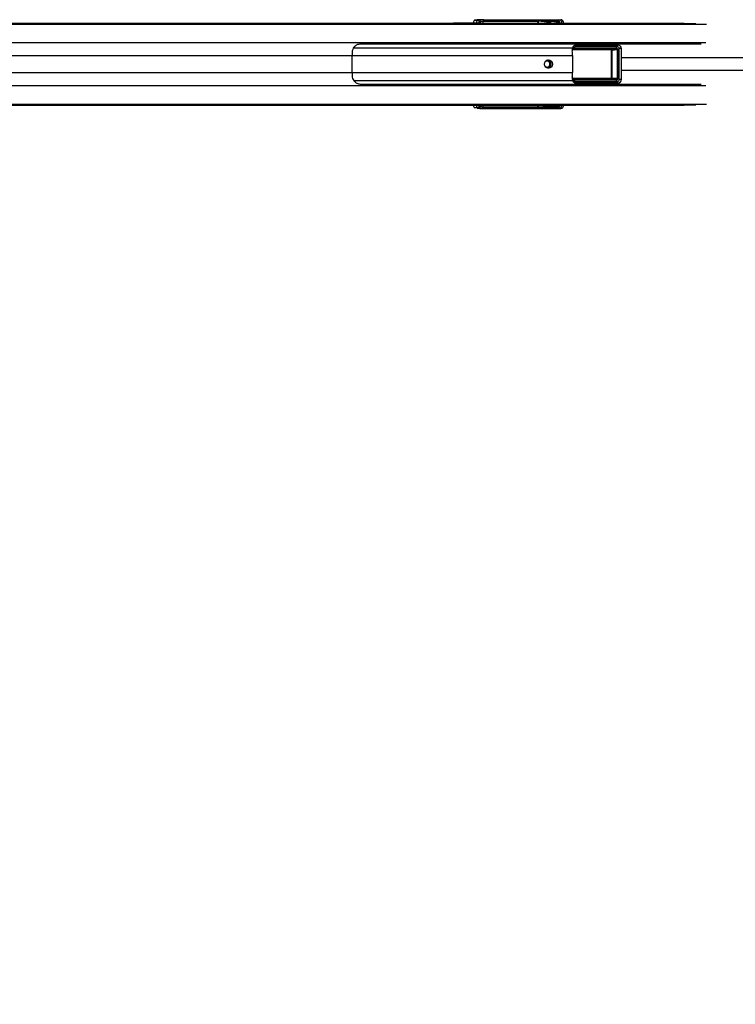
# Model space of a CAD drawing. Header units: millimetres. Extents: x 2436 to 18395, y 146 to 15846.
# Tile 33 of 45: x 4084 to 4923, y 11244 to 12398. Entities that reach past the tile are written whole.
import ezdxf

# ---------------------------------------------------------------- set-up
doc = ezdxf.new("R2010")
doc.units = ezdxf.units.MM
doc.header["$LTSCALE"] = 2
doc.layers.add('COMPONENT_GEOMETRY', color=7, linetype='Continuous')
doc.styles.add('SLDTEXTSTYLE0', font='TXT', dxfattribs={"width": 0.75})
doc.dimstyles.new('SLDDIMSTYLE3', dxfattribs={"dimtxt": 100, "dimasz": 6.604, "dimexe": 0, "dimexo": 0.0625, "dimgap": 25, "dimtad": 0, "dimtih": 1, "dimtoh": 1, "dimdec": 0, "dimrnd": 1e-09, "dimzin": 12, "dimdsep": 46, "dimtxsty": 'SLDTEXTSTYLE0', "dimsah": 1, "dimcen": 0.09, "dimadec": 0, "dimazin": 3, "dimtfac": 1, "dimtdec": 3, "dimtofl": 0, "dimtmove": 0, "dimatfit": 3, "dimfxl": 1, "dimfrac": 2, "dimtolj": 1, "dimtzin": 12, "dimarcsym": 0})

# ---------------------------------------------------------------- blocks, each defined once
blk = doc.blocks.new('_D_5')
at = {"layer": 'COMPONENT_GEOMETRY', "color": 7}
for p, q in [((2938.4, 12281.5), (2938.4, 8269.4)), ((10064.3, 12285.6), (10064.3, 8269.4)), ((6264.3, 8419.8), (6233.8, 8419.8)), ((6233.8, 8419.8), (6233.8, 8261)), ((6738.3, 8419.8), (6768.8, 8419.8)), ((6768.8, 8419.8), (6768.8, 8261)), ((2938.4, 8275.7), (6183.6, 8275.7)), ((10064.3, 8275.7), (6819, 8275.7)), ((6233.8, 8261), (6264.3, 8261)), ((6768.8, 8261), (6738.3, 8261))]:
    blk.add_line(p, q, dxfattribs=at)
for points in [[(2938.4, 8275.7), (2945, 8274.7), (2945, 8276.7)], [(10064.3, 8275.7), (10057.7, 8276.7), (10057.7, 8274.7)]]:
    blk.add_solid(points, dxfattribs=at)
at = {"layer": 'COMPONENT_GEOMETRY', "color": 7, "char_height": 100, "attachment_point": 1, "style": 'SLDTEXTSTYLE0'}
for s, insert in [('11\'8.27"', (6264.3, 8389.9)), ('3563', (6353.5, 8240.3))]:
    blk.add_mtext(s, dxfattribs=dict(at, insert=insert))

msp = doc.modelspace()

# ---------------------------------------------------------------- linework, layer by layer
at = {"color": 7, "linetype": 'Continuous', "lineweight": 25}
for p, q in [((4620.13, 12397.63), (4617.11, 12397.2)), ((4617.11, 12397.2), (4620.89, 12397.21)), ((4620.89, 12397.21), (4622.42, 12397.42)), ((4624.34, 12395.42), (4622.81, 12395.21)), ((4691.32, 12395.96), (4626.97, 12395.96)), ((4627.63, 12397.62), (4715.96, 12397.62)), ((4627.95, 12397.92), (4718.1, 12397.92)), ((4702.16, 12395.14), (4691.6, 12396.12)), ((4692.56, 12397.11), (4703.1, 12396.14)), ((4704.62, 12396.14), (4696.89, 12397)), ((4697.03, 12396.99), (4696.89, 12397)), ((4704.72, 12396.13), (4697.03, 12396.99)), ((4703.1, 12396.14), (4704.62, 12396.14)), ((4704.72, 12396.13), (4704.62, 12396.14)), ((4713.51, 12395.08), (4706.12, 12395.76)), ((4707.25, 12396.74), (4714.45, 12396.08)), ((4715.85, 12396.08), (4710.66, 12396.66)), ((4715.95, 12396.07), (4710.77, 12396.65)), ((4714.45, 12396.08), (4715.85, 12396.08)), ((4715.85, 12396.08), (4715.95, 12396.07)), ((4715.96, 12397.62), (4718.1, 12397.92)), ((3358.23, 12393.92), (4592.57, 12393.92)), ((3362.09, 12393.53), (4614.52, 12393.53)), ((4592.57, 12393.92), (4598.65, 12393.92)), ((4598.65, 12393.92), (4616.6, 12393.92)), ((4614.52, 12393.53), (4621.25, 12393.29)), ((4614.52, 12393.53), (4623.5, 12393.53)), ((4616.6, 12393.92), (4619.65, 12393.92)), ((4619.65, 12393.92), (4862.79, 12393.92)), ((4623.95, 12393.44), (4623.5, 12393.53)), ((4703.61, 12394.64), (4702.34, 12394.64)), ((4705.1, 12394.64), (4703.61, 12394.64)), ((4705.76, 12393.92), (4705.76, 12394.64)), ((4713.69, 12394.58), (4714.96, 12394.58)), ((4713.69, 12394.18), (4713.69, 12394.58)), ((4713.69, 12394.18), (4714.96, 12394.18)), ((4714.96, 12394.58), (4714.96, 12394.18)), ((4716.34, 12394.58), (4714.96, 12394.58)), ((4714.96, 12394.18), (4716.34, 12394.18)), ((4716.34, 12394.18), (4716.34, 12394.58)), ((4716.99, 12394.18), (4716.99, 12394.58)), ((4882.76, 12369.42), (4483.63, 12369.42)), ((4733.9, 12364.51), (4782.74, 12364.51)), ((4783.05, 12363.51), (4734.21, 12363.51)), ((4784.29, 12366.07), (4735.2, 12366.01)), ((4736.86, 12368.01), (4784.9, 12368.06)), ((4757.61, 12368.95), (4777.54, 12368.97)), ((4776.74, 12362.94), (4783.05, 12363.51)), ((4777.51, 12329.88), (4777.51, 12361.95)), ((4777.51, 12361.95), (4777.81, 12361.95)), ((4784.9, 12368.06), (4777.54, 12368.97)), ((4784.58, 12362.56), (4777.81, 12361.95)), ((4777.81, 12361.95), (4777.81, 12329.88)), ((4785.52, 12368.03), (4778.22, 12368.93)), ((4784.58, 12362.56), (4785.18, 12362.56)), ((4784.58, 12329.27), (4784.58, 12362.56)), ((4785.18, 12362.56), (4785.18, 12329.27)), ((4786.69, 12327.83), (4786.69, 12364.01)), ((4789.35, 12327.83), (4789.35, 12364.01)), ((4473.48, 12355.77), (4473.48, 12336.07)), ((4731.85, 12355.77), (4731.85, 12336.07)), ((4734.84, 12325.15), (4733.4, 12326.88)), ((4782.74, 12327.33), (4733.9, 12327.33)), ((4734.21, 12328.33), (4783.05, 12328.33)), ((4735.2, 12325.83), (4784.29, 12325.77)), ((4783.05, 12328.33), (4776.74, 12328.9)), ((4777.51, 12329.88), (4777.81, 12329.88)), ((4777.81, 12329.88), (4784.58, 12329.27)), ((4784.58, 12329.27), (4785.18, 12329.27)), ((4483.63, 12322.42), (4882.76, 12322.42)), ((4784.9, 12323.77), (4736.86, 12323.83)), ((4757.61, 12322.89), (4777.54, 12322.86)), ((4777.54, 12322.86), (4784.9, 12323.77)), ((4778.22, 12322.91), (4785.52, 12323.81)), ((3362.09, 12298.31), (4614.52, 12298.31)), ((3782.57, 12297.92), (4592.57, 12297.92)), ((4592.57, 12297.92), (4598.65, 12297.92)), ((4598.65, 12297.92), (4616.6, 12297.92)), ((4621.25, 12298.55), (4614.52, 12298.31)), ((4614.52, 12298.31), (4623.5, 12298.31)), ((4616.6, 12297.92), (4619.65, 12297.92)), ((4620.89, 12294.63), (4617.11, 12294.64)), ((4620.13, 12294.21), (4617.11, 12294.64)), ((4619.65, 12297.92), (4862.79, 12297.92)), ((4622.42, 12294.42), (4620.89, 12294.63)), ((4622.81, 12296.63), (4624.34, 12296.41)), ((4623.5, 12298.31), (4623.95, 12298.4)), ((4626.97, 12295.87), (4691.32, 12295.87)), ((4715.96, 12294.22), (4627.63, 12294.22)), ((4627.95, 12293.92), (4718.1, 12293.92)), ((4691.6, 12295.72), (4702.16, 12296.7)), ((4703.1, 12295.7), (4692.56, 12294.72)), ((4696.89, 12294.83), (4704.62, 12295.7)), ((4696.89, 12294.83), (4697.04, 12294.86)), ((4697.04, 12294.85), (4704.72, 12295.7)), ((4702.34, 12297.2), (4703.61, 12297.2)), ((4704.62, 12295.7), (4703.1, 12295.7)), ((4703.61, 12297.2), (4705.1, 12297.2)), ((4705.76, 12297.2), (4705.76, 12297.92)), ((4706.12, 12296.08), (4713.51, 12296.76)), ((4714.45, 12295.76), (4707.25, 12295.09)), ((4710.66, 12295.18), (4715.85, 12295.76)), ((4710.77, 12295.19), (4715.95, 12295.77)), ((4714.96, 12297.66), (4713.69, 12297.66)), ((4713.69, 12297.26), (4713.69, 12297.66)), ((4714.96, 12297.26), (4713.69, 12297.26)), ((4715.85, 12295.76), (4714.45, 12295.76)), ((4714.96, 12297.66), (4714.96, 12297.26)), ((4716.34, 12297.66), (4714.96, 12297.66)), ((4714.96, 12297.26), (4716.34, 12297.26)), ((4718.1, 12293.92), (4715.96, 12294.22)), ((4716.34, 12297.26), (4716.34, 12297.66)), ((4716.99, 12297.66), (4716.98, 12297.92)), ((4716.99, 12297.26), (4716.99, 12297.66))]:
    msp.add_line(p, q, dxfattribs=at)
at = {"color": 8, "linetype": 'Continuous', "lineweight": 25}
for p, q in [((4624.25, 12393.92), (4624.34, 12395.42)), ((4626.97, 12395.96), (4626.85, 12393.92)), ((4691.5, 12393.92), (4691.32, 12395.96)), ((4691.61, 12396.05), (4691.8, 12393.92)), ((4705.84, 12395.96), (4705.16, 12395.96)), ((4705.99, 12393.92), (4705.83, 12395.67)), ((4706.12, 12395.76), (4706.29, 12393.92)), ((3365.61, 12392.82), (4888.97, 12392.82)), ((4623.5, 12393.53), (4876.5, 12393.53)), ((4702.34, 12393.92), (4702.34, 12394.64)), ((4703.61, 12394.64), (4703.61, 12393.92)), ((4705.1, 12393.92), (4705.1, 12394.64)), ((4705.76, 12394.64), (4705.1, 12394.64)), ((4716.34, 12394.58), (4716.99, 12394.58)), ((4716.34, 12394.18), (4716.99, 12394.18)), ((4717.06, 12393.92), (4717.06, 12393.94)), ((3366.32, 12371.22), (4888.21, 12371.22)), ((4475.47, 12365.08), (4731.92, 12365.08)), ((4776.9, 12362.44), (4731.53, 12362.44)), ((4731.6, 12362.94), (4776.74, 12362.94)), ((4732.02, 12364.82), (4733.4, 12364.96)), ((4789.35, 12364.01), (4786.69, 12364.01)), ((3438.92, 12355.77), (4473.48, 12355.77)), ((4473.48, 12355.77), (4731.85, 12355.77)), ((3438.92, 12336.07), (4473.48, 12336.07)), ((4473.48, 12336.07), (4731.85, 12336.07)), ((4475.47, 12326.76), (4731.92, 12326.76)), ((4731.62, 12329.4), (4776.9, 12329.4)), ((4776.74, 12328.9), (4731.64, 12328.9)), ((4789.35, 12327.83), (4786.69, 12327.83)), ((3366.32, 12320.62), (4888.21, 12320.62)), ((4734.21, 12324.02), (4735.86, 12324.25)), ((3365.61, 12299.02), (4888.97, 12299.02)), ((4623.5, 12298.31), (4876.5, 12298.31)), ((4624.34, 12296.41), (4624.25, 12297.92)), ((4626.85, 12297.92), (4626.97, 12295.87)), ((4691.32, 12295.87), (4691.5, 12297.92)), ((4691.8, 12297.92), (4691.61, 12295.79)), ((4702.34, 12297.2), (4702.34, 12297.92)), ((4703.61, 12297.92), (4703.61, 12297.2)), ((4704.72, 12295.7), (4704.62, 12295.7)), ((4705.1, 12297.2), (4705.1, 12297.92)), ((4705.76, 12297.2), (4705.1, 12297.2)), ((4705.17, 12295.87), (4705.84, 12295.87)), ((4705.83, 12296.16), (4705.99, 12297.92)), ((4706.29, 12297.92), (4706.12, 12296.08)), ((4715.96, 12295.77), (4715.85, 12295.76)), ((4716.99, 12297.66), (4716.34, 12297.66)), ((4716.99, 12297.26), (4716.34, 12297.26)), ((4717.06, 12297.89), (4717.06, 12297.92))]:
    msp.add_line(p, q, dxfattribs=at)
at = {"color": 7, "linetype": 'Continuous', "lineweight": 25, "flags": 128}
msp.add_lwpolyline([(4703.69, 12340.92), (4701.9, 12341.3), (4700.37, 12342.38), (4699.36, 12344.01), (4699, 12345.92), (4699.36, 12347.83), (4700.37, 12349.45), (4701.9, 12350.54), (4703.69, 12350.92), (4705.49, 12350.54), (4707.01, 12349.45), (4708.03, 12347.83), (4708.39, 12345.92), (4708.03, 12344.01), (4707.01, 12342.38), (4705.49, 12341.3), (4703.69, 12340.92)], dxfattribs=at)
at = {"color": 7, "linetype": 'Continuous', "lineweight": 25}
for centre, radius, start, end in [((4620.83, 12395.23), 1.98, 359.48696, 88.32292), ((4622.36, 12395.44), 1.98, 359.48696, 88.32292), ((4628.75, 12396.21), 1.8, 128.66508, 187.96031), ((4691.2, 12396.81), 0.805, 277.81626, 299.89587), ((4691.21, 12396.85), 0.888, 276.78479, 296.46121), ((4692.52, 12397.27), 0.16, 284.06249, 340.13589), ((4696.84, 12397.17), 0.177, 286.3873, 344.44667), ((4703.14, 12395.16), 0.98, 92.44078, 181.19044), ((4705.73, 12396.56), 0.888, 276.78479, 296.46121), ((4706.03, 12397.31), 1.35, 262.10422, 274.01709), ((4707.17, 12396.95), 0.221, 291.26429, 351.77121), ((4710.57, 12396.88), 0.236, 292.69257, 353.59844), ((4714.49, 12395.1), 0.98, 92.44078, 181.19044), ((4616.59, 12374.56), 19.36, 78.58367, 89.96038), ((4619.63, 12374.55), 19.37, 78.48587, 89.95936), ((4517.5, 12355.83), 44.02, 172.70684, 180.08362), ((4673.36, 12355.8), 58.49, 359.96344, 5.50955), ((4734.3, 12364.51), 1.01, 153.7021, 264.7749), ((4734.97, 12366.19), 2, 218.02992, 237.60306), ((4734.98, 12364.3), 1.1, 169.04578, 225.56686), ((4736.31, 12367.02), 1.5, 192.9181, 222.50542), ((4736.02, 12366.99), 0.622, 71.65915, 105.25651), ((4776.35, 12362.55), 0.552, 349.04578, 45.56686), ((4783.82, 12364.3), 1.1, 169.04578, 225.56686), ((4786.46, 12366.49), 2.21, 134.53138, 191.00103), ((4702.06, 12346.1), 3.27, 356.79071, 142.11197), ((4701.72, 12345.92), 5.05, 283.03855, 76.96145), ((4702.07, 12345.7), 3.26, 217.3244, 3.77291), ((4517.5, 12336.01), 44.02, 179.91638, 187.29316), ((4673.36, 12336.03), 58.49, 354.49045, 0.03656), ((4734.3, 12327.32), 1.01, 95.2251, 206.2979), ((4734.97, 12325.64), 2, 122.39694, 141.97008), ((4734.98, 12327.54), 1.1, 134.43314, 190.95422), ((4736.31, 12324.82), 1.5, 137.49458, 167.0819), ((4776.35, 12329.29), 0.552, 314.43314, 10.95422), ((4783.82, 12327.54), 1.1, 134.43314, 190.95422), ((4786.46, 12325.35), 2.21, 168.99897, 225.46862), ((4736.02, 12324.85), 0.622, 254.74349, 288.34085), ((4616.59, 12317.28), 19.36, 270.03962, 281.41633), ((4619.63, 12317.29), 19.37, 270.04064, 281.51413), ((4620.83, 12296.61), 1.98, 271.67708, 0.51304), ((4622.36, 12296.4), 1.98, 271.67708, 0.51304), ((4628.75, 12295.62), 1.8, 172.03969, 231.33492), ((4691.2, 12295.02), 0.805, 60.10413, 82.18374), ((4691.21, 12294.99), 0.888, 63.53879, 83.21521), ((4692.52, 12294.57), 0.16, 19.86411, 75.93751), ((4696.84, 12294.66), 0.177, 15.55333, 73.6127), ((4703.14, 12296.68), 0.98, 178.80956, 267.55922), ((4705.73, 12295.28), 0.888, 63.53879, 83.21521), ((4706.03, 12294.53), 1.35, 85.98291, 97.89578), ((4707.17, 12294.89), 0.221, 8.22879, 68.73571), ((4710.57, 12294.96), 0.236, 6.40156, 67.30743), ((4714.49, 12296.74), 0.98, 178.80956, 267.55922)]:
    msp.add_arc(centre, radius, start, end, dxfattribs=at)
at = {"color": 8, "linetype": 'Continuous', "lineweight": 25}
for centre, radius, start, end in [((4716.99, 12396.29), 1.69, 128.0077, 184.83812), ((4717.09, 12382.2), 11.74, 86.25093, 90.15733), ((4716.99, 12295.55), 1.69, 175.16188, 231.9923), ((4717.09, 12309.64), 11.74, 269.84267, 273.74907)]:
    msp.add_arc(centre, radius, start, end, dxfattribs=at)
at = {"color": 7, "linetype": 'Continuous', "lineweight": 25}
for centre, major_axis, ratio, start_param, end_param in [((4617.2, 12391.21), (0, 6), 0.325952, 0.0460032, 1.1020644), ((4625.81, 12397.64), (6.02, 0.1), 0.0439267, 1.2060135, 2.8015596), ((4626.2, 12397.43), (4.01, 0.07), 0.0439267, 1.2060135, 2.8015596), ((4626.23, 12395.43), (2.01, 0.2), 0.2467583, 1.1702491, 2.7657952), ((4689.88, 12395.62), (0, 2), 0.7293247, 4.8869219, 4.9129515), ((4690.34, 12395.62), (0, 2.5), 0.5135386, 4.8869219, 4.9129515), ((4776.91, 12395.12), (103.02, -2.5), 0.0008479, 3.7530802, 3.822914), ((4776.91, 12395.62), (103.01, -2), 0.0006456, 3.7547681, 3.8246019), ((4702.15, 12394.64), (0, 0.5), 0.3779182, 4.712389, 6.2482787), ((4703.08, 12394.64), (0, 1.5), 0.3560683, 4.712389, 6.2482787), ((4704.6, 12394.64), (0, 1.5), 0.3342183, 4.712389, 6.2482787), ((4707.75, 12395.62), (1.9, -0.39), 0.7714597, 3.1770037, 3.3710044), ((4707.57, 12395.71), (1.45, -0.27), 0.6750908, 3.1735108, 3.3675115), ((4776.91, 12395.12), (103.02, -2.5), 0.0008479, 3.9698079, 4.0139569), ((4776.91, 12395.62), (103.01, -2), 0.0006456, 3.9714957, 4.0156448), ((4713.5, 12394.58), (0, 0.5), 0.3779182, 4.712389, 6.2482787), ((4714.43, 12394.58), (0, 1.5), 0.3560683, 4.712389, 6.2482787), ((4715.84, 12394.58), (0, 1.5), 0.3342183, 4.712389, 6.2482787), ((4715.87, 12393.6), (0.67, 3.97), 0.9341486, 4.8674889, 6.4394412), ((4717.88, 12393.88), (1.39, 3.83), 0.9099183, 5.0309664, 6.6029187), ((4592.57, 12233.92), (314.72, 0), 0.5083921, 1.5009832, 1.5707963), ((4598.65, 12233.92), (314.72, 0), 0.5083921, 1.5015838, 1.5707963), ((4621.67, 12393.44), (2.43, -0.06), 0.0655914, 4.5417646, 6.6371666), ((4656.74, 12354.94), (109.04, 10.9), 0.0105825, 0.7795669, 0.8187701), ((4741.13, 12361.42), (8.16, 0), 0.8194677, 2.3851365, 2.6615065), ((4782.96, 12370.8), (271.41, 0.5), 0.0066965, 4.5410686, 4.6188255), ((4776.72, 12361.94), (1.09, 0.06), 0.9159717, 6.2421264, 7.7832404), ((4776.88, 12361.94), (0.628, 0.04), 0.7949603, 6.2320357, 7.7731497), ((4777.68, 12364.97), (4.68, -0.39), 0.8523674, 1.5248226, 1.6701578), ((4782.67, 12362.5), (2.51, 0.16), 0.7949603, 6.2320357, 7.7731497), ((4782.99, 12362.5), (1.59, 0.11), 0.6287674, 6.2308543, 7.7719683), ((4784.35, 12364.06), (2.34, -0.2), 0.8523674, 0.071256, 1.6701578), ((4785, 12364.06), (4.25, -0.28), 0.9398079, 0.0578123, 1.6567141), ((4656.74, 12336.9), (109.04, -10.9), 0.0105825, 5.4644152, 5.5036184), ((4741.13, 12330.42), (8.16, 0), 0.8194677, 3.6216788, 3.8980488), ((4776.72, 12329.9), (1.09, -0.06), 0.9159717, 4.7831302, 6.3242442), ((4776.88, 12329.9), (0.628, -0.04), 0.7949603, 4.7932209, 6.3343349), ((4782.67, 12329.33), (2.51, -0.16), 0.7949603, 4.7932209, 6.3343349), ((4782.99, 12329.33), (1.59, -0.11), 0.6287674, 4.7944023, 6.3355163), ((4784.35, 12327.77), (2.34, 0.2), 0.8523674, 4.6130275, 6.2119293), ((4785, 12327.77), (4.25, 0.28), 0.9398079, 4.6264712, 6.225373), ((4782.96, 12321.03), (271.41, -0.5), 0.0066965, 1.6643598, 1.7421385), ((4777.68, 12326.87), (4.68, 0.39), 0.8523674, 4.6130275, 4.7583627), ((4592.57, 12457.92), (314.72, 0), 0.5083921, 4.712389, 4.7822022), ((4598.65, 12457.92), (314.72, 0), 0.5083921, 4.712389, 4.7816015), ((4617.2, 12300.63), (0, 6), 0.325952, 2.0395283, 3.0955894), ((4625.81, 12294.2), (6.02, -0.1), 0.0439267, 3.4816257, 5.0771718), ((4621.67, 12298.4), (2.43, 0.06), 0.0655914, 5.929204, 8.0246061), ((4626.2, 12294.41), (4.01, -0.07), 0.0439267, 3.4816257, 5.0771718), ((4626.23, 12296.41), (2.01, -0.2), 0.2467583, 3.5173901, 5.1129362), ((4689.88, 12296.22), (0, 2), 0.7293247, 4.5118264, 4.5378561), ((4690.34, 12296.22), (0, 2.5), 0.5135386, 4.5118264, 4.5378561), ((4776.91, 12296.72), (103.02, 2.5), 0.0008479, 2.4602713, 2.5301051), ((4776.91, 12296.22), (103.01, 2), 0.0006456, 2.4585834, 2.5284173), ((4702.15, 12297.2), (0, 0.5), 0.3779182, 3.1764992, 4.712389), ((4703.08, 12297.2), (0, 1.5), 0.3560683, 3.1764992, 4.712389), ((4704.6, 12297.2), (0, 1.5), 0.3342183, 3.1764992, 4.712389), ((4707.75, 12296.21), (1.9, 0.39), 0.7714597, 2.9121809, 3.1061816), ((4707.57, 12296.13), (1.45, 0.27), 0.6750908, 2.9156738, 3.1096745), ((4776.91, 12296.72), (103.02, 2.5), 0.0008479, 2.2692284, 2.3133774), ((4776.91, 12296.22), (103.01, 2), 0.0006456, 2.2675405, 2.3116896), ((4713.5, 12297.26), (0, 0.5), 0.3779182, 3.1764992, 4.712389), ((4714.43, 12297.26), (0, 1.5), 0.3560683, 3.1764992, 4.712389), ((4715.84, 12297.26), (0, 1.5), 0.3342183, 3.1764992, 4.712389), ((4715.87, 12298.24), (-0.67, 3.97), 0.9341486, 2.9853368, 4.5572891), ((4717.88, 12297.96), (-1.39, 3.83), 0.9099183, 2.8218592, 4.3938115)]:
    msp.add_ellipse(centre, major_axis=major_axis, ratio=ratio, start_param=start_param, end_param=end_param, dxfattribs=at)
at = {"color": 8, "linetype": 'Continuous', "lineweight": 25}
for centre, major_axis, ratio, start_param, end_param in [((4620.98, 12391.21), (0, 6), 0.325882, 0.045869, 1.1028022), ((4622.87, 12391.21), (0, 4), 0.325952, 0.0460032, 0.8278434), ((4713.5, 12394.18), (0, 0.5), 0.3779182, 4.158029, 4.712389), ((4715.19, 12393.95), (0.7, 1.92), 0.9099183, 5.0309664, 5.3492181), ((4763.96, 12365.69), (45.22, -4.52), 0.0107076, 4.0111989, 4.0707672), ((4763.96, 12326.15), (45.22, 4.52), 0.0107076, 2.2124181, 2.2719864), ((4620.98, 12300.62), (0, 6), 0.325882, 2.0387905, 3.0957237), ((4622.87, 12300.62), (0, 4), 0.325952, 2.3137493, 3.0955894), ((4713.5, 12297.66), (0, 0.5), 0.3779182, 4.712389, 5.266749)]:
    msp.add_ellipse(centre, major_axis=major_axis, ratio=ratio, start_param=start_param, end_param=end_param, dxfattribs=at)
at = {"color": 7, "linetype": 'Continuous', "lineweight": 25}
for points, knots in [([(4691.31, 12396.02), (4691.31, 12396.04), (4691.29, 12396.19), (4691.32, 12396.46), (4691.47, 12396.78), (4691.7, 12397), (4692, 12397.14), (4692.33, 12397.21), (4692.55, 12397.21), (4692.67, 12397.21)], [0, 0, 0, 0, 0.0324038, 0.2220781, 0.3811988, 0.5433613, 0.6728153, 0.8347469, 1, 1, 1, 1]), ([(4692.56, 12397.11), (4692.47, 12397.11), (4692.33, 12397.11), (4692.15, 12397.08), (4692.01, 12397.03), (4691.93, 12396.98), (4691.8, 12396.89), (4691.69, 12396.75), (4691.59, 12396.49), (4691.58, 12396.26), (4691.6, 12396.13), (4691.6, 12396.12)], [0, 0, 0, 0, 0.1655111, 0.2835853, 0.3149316, 0.4135053, 0.4333733, 0.5928838, 0.760419, 0.9651718, 1, 1, 1, 1]), ([(4705.76, 12394.64), (4705.75, 12394.75), (4705.74, 12395.04), (4705.64, 12395.43), (4705.41, 12395.8), (4705.1, 12396.05), (4704.85, 12396.1), (4704.72, 12396.13)], [0, 0, 0, 0, 0.1532452, 0.4235954, 0.6291014, 0.8052838, 1, 1, 1, 1]), ([(4705.84, 12395.96), (4705.88, 12396.08), (4705.94, 12396.31), (4706.19, 12396.59), (4706.52, 12396.79), (4706.94, 12396.91), (4707.22, 12396.91), (4707.39, 12396.92)], [0, 0, 0, 0, 0.1837229, 0.3577538, 0.5459259, 0.7461896, 1, 1, 1, 1]), ([(4707.25, 12396.74), (4707.13, 12396.74), (4706.92, 12396.74), (4706.6, 12396.64), (4706.36, 12396.47), (4706.19, 12396.24), (4706.14, 12396.05), (4706.12, 12395.95)], [0, 0, 0, 0, 0.2616949, 0.4547577, 0.6342319, 0.8078503, 1, 1, 1, 1]), ([(4716.99, 12394.58), (4716.99, 12394.68), (4716.98, 12394.97), (4716.88, 12395.37), (4716.64, 12395.74), (4716.33, 12395.99), (4716.08, 12396.04), (4715.95, 12396.07)], [0, 0, 0, 0, 0.1532452, 0.4235954, 0.6291014, 0.8052838, 1, 1, 1, 1]), ([(4716.97, 12393.92), (4716.98, 12393.96), (4716.99, 12394.04), (4716.99, 12394.13), (4716.99, 12394.18)], [0, 0, 0, 0, 0.459484, 1, 1, 1, 1]), ([(4483.63, 12369.42), (4483.12, 12369.39), (4481.93, 12369.31), (4479.61, 12368.59), (4477.08, 12367.1), (4474.72, 12364.66), (4474.13, 12362.49), (4473.83, 12361.42)], [0, 0, 0, 0, 0.1096269, 0.2567278, 0.4997884, 0.7551779, 1, 1, 1, 1]), ([(4731.92, 12365.08), (4731.73, 12364.24), (4731.46, 12363.08), (4731.55, 12361.78), (4731.58, 12361.42)], [0, 0, 0, 0, 0.720131, 1, 1, 1, 1]), ([(4739.52, 12369.42), (4739.52, 12369.42), (4738.91, 12369.42), (4737.34, 12369.28), (4735.16, 12368.58), (4733.38, 12367.35), (4732.35, 12366.14), (4732.05, 12365.41), (4731.92, 12365.08)], [0, 0, 0, 0, 0.00267134, 0.19535786, 0.50715897, 0.72195814, 0.8748674, 1, 1, 1, 1]), ([(4733.4, 12364.96), (4733.63, 12365.3), (4734.05, 12365.93), (4734.6, 12366.45), (4734.84, 12366.69)], [0, 0, 0, 0, 0.544713, 1, 1, 1, 1]), ([(4734.84, 12366.69), (4735.05, 12366.87), (4735.33, 12367.12), (4735.68, 12367.42), (4735.81, 12367.54), (4735.86, 12367.59)], [0, 0, 0, 0, 0.59278694, 0.8158087, 1, 1, 1, 1]), ([(4736.22, 12367.58), (4736.16, 12367.49), (4736.02, 12367.31), (4735.72, 12366.86), (4735.44, 12366.41), (4735.25, 12366.09), (4735.2, 12366.01)], [0, 0, 0, 0, 0.2055736, 0.4344383, 0.8552633, 1, 1, 1, 1]), ([(4736.86, 12368.01), (4736.86, 12368.01), (4736.71, 12368), (4736.35, 12367.94), (4736.04, 12367.72), (4735.86, 12367.59)], [0, 0, 0, 0, 0.01070688, 0.41259433, 1, 1, 1, 1]), ([(4736.86, 12368.01), (4736.86, 12368.01), (4736.76, 12368), (4736.53, 12367.93), (4736.34, 12367.71), (4736.22, 12367.58)], [0, 0, 0, 0, 0.0107069, 0.4125955, 1, 1, 1, 1]), ([(4473.83, 12330.42), (4474.07, 12329.49), (4474.54, 12327.63), (4476.49, 12325.27), (4478.77, 12323.65), (4481.05, 12322.77), (4482.6, 12322.45), (4483.38, 12322.43), (4483.63, 12322.42)], [0, 0, 0, 0, 0.21292834, 0.4246049, 0.67677118, 0.83002636, 0.94448477, 1, 1, 1, 1]), ([(4731.58, 12330.42), (4731.55, 12329.49), (4731.52, 12328.19), (4731.83, 12327.07), (4731.92, 12326.76)], [0, 0, 0, 0, 0.7198695, 1, 1, 1, 1]), ([(4731.92, 12326.76), (4732.05, 12326.43), (4732.35, 12325.7), (4733.38, 12324.49), (4735.16, 12323.26), (4737.34, 12322.56), (4738.91, 12322.42), (4739.52, 12322.42), (4739.52, 12322.42)], [0, 0, 0, 0, 0.1251326, 0.2780419, 0.492841, 0.8046421, 0.9973287, 1, 1, 1, 1]), ([(4735.2, 12325.83), (4735.35, 12325.59), (4735.54, 12325.26), (4735.82, 12324.83), (4736.02, 12324.53), (4736.16, 12324.35), (4736.22, 12324.26)], [0, 0, 0, 0, 0.4255346, 0.5656144, 0.7944513, 1, 1, 1, 1]), ([(4735.86, 12324.25), (4735.81, 12324.3), (4735.68, 12324.41), (4735.33, 12324.72), (4735.05, 12324.97), (4734.84, 12325.15)], [0, 0, 0, 0, 0.1841913, 0.4072131, 1, 1, 1, 1]), ([(4736.86, 12323.83), (4736.86, 12323.83), (4736.71, 12323.84), (4736.35, 12323.9), (4736.04, 12324.12), (4735.86, 12324.25)], [0, 0, 0, 0, 0.0107059, 0.4231481, 1, 1, 1, 1]), ([(4736.86, 12323.83), (4736.86, 12323.83), (4736.76, 12323.84), (4736.53, 12323.91), (4736.33, 12324.13), (4736.22, 12324.26)], [0, 0, 0, 0, 0.01070601, 0.42314928, 1, 1, 1, 1]), ([(4692.67, 12294.62), (4692.55, 12294.62), (4692.34, 12294.63), (4692.02, 12294.69), (4691.73, 12294.82), (4691.49, 12295.03), (4691.37, 12295.25), (4691.3, 12295.52), (4691.3, 12295.68), (4691.31, 12295.82)], [0, 0, 0, 0, 0.1677551, 0.3094261, 0.4421052, 0.5973632, 0.7692312, 0.8002226, 1, 1, 1, 1]), ([(4691.6, 12295.72), (4691.59, 12295.6), (4691.58, 12295.37), (4691.69, 12295.08), (4691.86, 12294.89), (4692, 12294.82), (4692.13, 12294.77), (4692.21, 12294.75), (4692.38, 12294.72), (4692.47, 12294.72), (4692.56, 12294.72)], [0, 0, 0, 0, 0.2158633, 0.4289558, 0.5802581, 0.6862162, 0.7010964, 0.8134316, 0.8319841, 1, 1, 1, 1]), ([(4704.72, 12295.7), (4704.85, 12295.73), (4705.09, 12295.79), (4705.36, 12296), (4705.54, 12296.23), (4705.67, 12296.53), (4705.75, 12296.86), (4705.75, 12297.1), (4705.76, 12297.2)], [0, 0, 0, 0, 0.1993679, 0.3515466, 0.4951181, 0.6479217, 0.855378, 1, 1, 1, 1]), ([(4707.39, 12294.92), (4707.27, 12294.92), (4707.02, 12294.92), (4706.63, 12295), (4706.25, 12295.19), (4705.96, 12295.49), (4705.88, 12295.75), (4705.84, 12295.87)], [0, 0, 0, 0, 0.1896653, 0.387972, 0.5975579, 0.804387, 1, 1, 1, 1]), ([(4706.12, 12295.88), (4706.15, 12295.78), (4706.19, 12295.59), (4706.32, 12295.42), (4706.46, 12295.29), (4706.57, 12295.22), (4706.76, 12295.14), (4706.98, 12295.09), (4707.16, 12295.09), (4707.25, 12295.09)], [0, 0, 0, 0, 0.204018, 0.3683635, 0.408955, 0.5625699, 0.6085277, 0.8027053, 1, 1, 1, 1]), ([(4715.95, 12295.77), (4716.09, 12295.8), (4716.32, 12295.85), (4716.59, 12296.06), (4716.78, 12296.3), (4716.91, 12296.59), (4716.98, 12296.92), (4716.99, 12297.16), (4716.99, 12297.26)], [0, 0, 0, 0, 0.1993679, 0.3515466, 0.4951181, 0.6479217, 0.855378, 1, 1, 1, 1])]:
    msp.add_open_spline(points, degree=3, knots=knots, dxfattribs=at)
at = {"color": 8, "linetype": 'Continuous', "lineweight": 25}
for points, knots in [([(4697.01, 12397.13), (4697.08, 12397.12), (4697.43, 12397.1), (4697.83, 12397.04), (4698.1, 12396.89), (4698.15, 12396.87)], [0, 0, 0, 0, 0.16132346, 0.85055868, 1, 1, 1, 1]), ([(4710.81, 12396.85), (4710.87, 12396.85), (4711.23, 12396.83), (4711.67, 12396.75), (4712, 12396.56), (4712.09, 12396.5)], [0, 0, 0, 0, 0.1389399, 0.760064, 1, 1, 1, 1]), ([(4735.86, 12367.59), (4735.49, 12367.64), (4734.93, 12367.71), (4734.39, 12367.79), (4734.21, 12367.81)], [0, 0, 0, 0, 0.6765262, 1, 1, 1, 1]), ([(4789.35, 12353.48), (4908.24, 12353.45), (5220.78, 12353.38), (5577.47, 12353.24), (5815.25, 12352.96), (5859.41, 12352.9)], [0, 0, 0, 0, 0.3333213, 0.8761975, 1, 1, 1, 1]), ([(5859.36, 12338.94), (5765.53, 12338.84), (5449.73, 12338.5), (5093.05, 12338.4), (4830.2, 12338.36), (4789.35, 12338.36)], [0, 0, 0, 0, 0.2630804, 0.8854677, 1, 1, 1, 1]), ([(4733.4, 12326.88), (4733.14, 12326.9), (4732.68, 12326.95), (4732.22, 12327), (4732.02, 12327.02)], [0, 0, 0, 0, 0.5543522, 1, 1, 1, 1]), ([(4698.06, 12294.96), (4697.93, 12294.9), (4697.62, 12294.75), (4697.24, 12294.72), (4697.01, 12294.71)], [0, 0, 0, 0, 0.3974858, 1, 1, 1, 1]), ([(4712.06, 12295.33), (4711.88, 12295.23), (4711.49, 12295.04), (4711.04, 12295), (4710.81, 12294.99)], [0, 0, 0, 0, 0.4909173, 1, 1, 1, 1]), ([(4084.08, 9883.41), (4361.58, 10160.83), (4778.77, 10577.89), (5335.74, 11134.44), (5659.73, 11457.98), (5886.71, 11684.35), (5973.94, 11771.18), (6016.6, 11813.64)], [0, 0, 0, 0, 0.4309487, 0.6478641, 0.8647796, 0.9338709, 1, 1, 1, 1]), ([(6031.08, 11797.31), (5941.73, 11707.61), (5692.45, 11457.34), (5122.33, 10886.69), (4568.08, 10332.13), (4174.01, 9937.95), (4100.46, 9864.39)], [0, 0, 0, 0, 0.1390537, 0.38796079, 0.88577773, 1, 1, 1, 1])]:
    msp.add_open_spline(points, degree=3, knots=knots, dxfattribs=at)

# ---------------------------------------------------------------- dimensions: what is measured, and where the dimension line sits
at = {"layer": 'COMPONENT_GEOMETRY', "color": 7}
dim = msp.add_linear_dim(base=(2938.37, 8275.73), p1=(10064.26, 12288.16), p2=(2938.37, 12284), dimstyle='SLDDIMSTYLE3', dxfattribs=at)
dim.commit()
dim.dimension.update_dxf_attribs({"geometry": '_D_5', "text_midpoint": (6501.31, 8275.73), "dimtype": 160})

doc.saveas('drawing.dxf')
